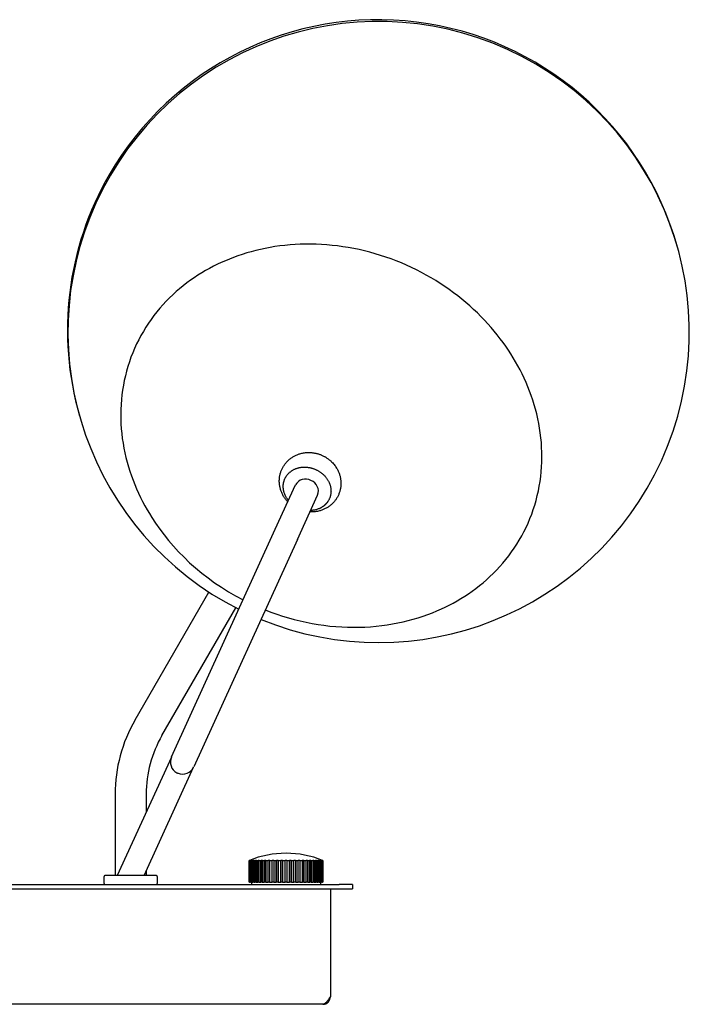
# Model space of a CAD drawing. Extents: x -24 to 741, y 0 to 581.
# Tile 4 of 4: x 590 to 741, y 359 to 581. Entities that reach past the tile are written whole.
import ezdxf

# ---------------------------------------------------------------- set-up
doc = ezdxf.new("R2010")
doc.units = 0
doc.header["$MEASUREMENT"] = 0
doc.layers.add('MAKE2D$VISIBLE$LINES', color=178, linetype='CONTINUOUS')

msp = doc.modelspace()

# ---------------------------------------------------------------- linework, layer by layer
at = {"layer": 'MAKE2D$VISIBLE$LINES'}
for p, q in [((647.36, 466.25), (651.92, 476.25)), ((652.37, 463.97), (656.92, 473.97)), ((623.98, 414.95), (647.36, 466.25)), ((652.37, 463.97), (628.99, 412.67)), ((615.78, 423.29), (632.41, 452.1)), ((621.84, 419.79), (638.46, 448.58)), ((623.96, 414.89), (611.77, 388.17)), ((617.82, 388.17), (628.96, 412.61)), ((611.29, 406.54), (611.29, 388.17)), ((618.29, 406.54), (618.29, 402.46)), ((641.47, 391.58), (641.47, 386.71)), ((641.47, 391.58), (641.5, 391.58)), ((641.5, 386.71), (641.5, 391.58)), ((641.55, 391.58), (641.55, 386.71)), ((641.55, 391.58), (641.66, 391.58)), ((641.59, 391.6), (641.59, 391.62)), ((641.66, 391.58), (641.74, 391.62)), ((641.66, 386.71), (641.66, 391.58)), ((641.74, 386.71), (641.74, 391.62)), ((641.84, 391.62), (641.76, 391.58)), ((641.76, 391.58), (641.76, 386.71)), ((641.76, 391.58), (641.94, 391.58)), ((641.94, 391.58), (642.02, 391.62)), ((641.94, 386.71), (641.94, 391.58)), ((642.02, 386.71), (642.02, 391.62)), ((642.16, 391.62), (642.08, 391.58)), ((642.08, 391.58), (642.08, 386.71)), ((642.08, 391.58), (642.33, 391.58)), ((642.33, 391.58), (642.4, 391.62)), ((642.33, 386.71), (642.33, 391.58)), ((642.4, 386.71), (642.4, 391.62)), ((642.59, 391.62), (642.51, 391.58)), ((642.51, 391.58), (642.51, 386.71)), ((642.51, 391.58), (642.83, 391.58)), ((642.83, 391.58), (642.9, 391.62)), ((642.83, 386.71), (642.83, 391.58)), ((642.9, 386.71), (642.9, 391.62)), ((643.12, 391.62), (643.05, 391.58)), ((643.05, 391.58), (643.05, 386.71)), ((643.05, 391.58), (643.43, 391.58)), ((643.43, 391.58), (643.49, 391.62)), ((643.43, 386.71), (643.43, 391.58)), ((643.49, 391.62), (643.49, 386.71)), ((643.75, 391.62), (643.69, 391.58)), ((643.69, 391.58), (643.69, 386.71)), ((643.69, 391.58), (644.12, 391.58)), ((644.12, 391.58), (644.18, 391.62)), ((644.12, 386.71), (644.12, 391.58)), ((644.18, 386.71), (644.18, 391.62)), ((644.48, 391.62), (644.42, 391.58)), ((644.42, 391.58), (644.42, 386.71)), ((644.42, 391.58), (644.9, 391.58)), ((644.9, 391.58), (644.94, 391.62)), ((644.9, 386.71), (644.9, 391.58)), ((644.94, 391.62), (644.94, 386.71)), ((645.27, 391.62), (645.23, 391.58)), ((645.23, 391.58), (645.23, 386.71)), ((645.23, 391.58), (645.74, 391.58)), ((645.74, 391.58), (645.78, 391.62)), ((645.74, 386.71), (645.74, 391.58)), ((645.78, 386.71), (645.78, 391.62)), ((646.14, 391.62), (646.1, 391.58)), ((646.1, 391.58), (646.1, 386.71)), ((646.1, 391.58), (646.65, 391.58)), ((646.65, 391.58), (646.68, 391.62)), ((646.65, 386.71), (646.65, 391.58)), ((646.68, 386.71), (646.68, 391.62)), ((647.05, 391.62), (647.02, 391.58)), ((647.02, 391.58), (647.02, 386.71)), ((647.02, 391.58), (647.6, 391.58)), ((647.6, 391.58), (647.62, 391.62)), ((647.6, 386.71), (647.6, 391.58)), ((647.62, 391.62), (647.62, 386.71)), ((648.01, 391.62), (647.99, 391.58)), ((647.99, 391.58), (647.99, 386.71)), ((647.99, 391.58), (648.59, 391.58)), ((648.59, 391.58), (648.6, 391.62)), ((648.59, 386.71), (648.59, 391.58)), ((648.6, 391.62), (648.6, 386.71)), ((648.99, 391.62), (648.98, 391.58)), ((648.98, 391.58), (648.98, 386.71)), ((648.98, 391.58), (649.59, 391.58)), ((649.59, 391.58), (649.59, 391.62)), ((649.59, 386.71), (649.59, 391.58)), ((649.99, 391.62), (649.99, 391.58)), ((649.99, 391.58), (649.99, 386.71)), ((649.99, 391.58), (650.59, 391.58)), ((650.59, 391.58), (650.58, 391.62)), ((650.59, 386.71), (650.59, 391.58)), ((650.98, 386.71), (650.98, 391.62)), ((650.98, 391.62), (650.99, 391.58)), ((650.99, 391.58), (650.99, 386.71)), ((650.99, 391.58), (651.59, 391.58)), ((651.59, 391.58), (651.57, 391.62)), ((651.59, 386.71), (651.59, 391.58)), ((651.95, 391.62), (651.95, 386.71)), ((651.95, 391.62), (651.97, 391.58)), ((651.97, 391.58), (651.97, 386.71)), ((651.97, 391.58), (652.55, 391.58)), ((652.55, 391.58), (652.52, 391.62)), ((652.55, 386.71), (652.55, 391.58)), ((652.9, 391.62), (652.9, 386.71)), ((652.9, 391.62), (652.93, 391.58)), ((652.93, 391.58), (652.93, 386.71)), ((652.93, 391.58), (653.48, 391.58)), ((653.48, 391.58), (653.44, 391.62)), ((653.48, 386.71), (653.48, 391.58)), ((653.79, 386.71), (653.79, 391.62)), ((653.79, 391.62), (653.83, 391.58)), ((653.83, 391.58), (653.83, 386.71)), ((653.83, 391.58), (654.35, 391.58)), ((654.35, 391.58), (654.3, 391.62)), ((654.35, 386.71), (654.35, 391.58)), ((654.63, 391.62), (654.63, 386.71)), ((654.63, 391.62), (654.68, 391.58)), ((654.68, 391.58), (654.68, 386.71)), ((654.68, 391.58), (655.16, 391.58)), ((655.16, 391.58), (655.1, 391.62)), ((655.16, 386.71), (655.16, 391.58)), ((655.4, 386.71), (655.4, 391.62)), ((655.4, 391.62), (655.46, 391.58)), ((655.46, 391.58), (655.46, 386.71)), ((655.46, 391.58), (655.89, 391.58)), ((655.89, 391.58), (655.82, 391.62)), ((655.89, 386.71), (655.89, 391.58)), ((656.09, 386.71), (656.09, 391.62)), ((656.09, 391.62), (656.15, 391.58)), ((656.15, 391.58), (656.15, 386.71)), ((656.15, 391.58), (656.52, 391.58)), ((656.52, 391.58), (656.45, 391.62)), ((656.52, 386.71), (656.52, 391.58)), ((656.68, 391.62), (656.68, 386.71)), ((656.68, 391.62), (656.75, 391.58)), ((656.75, 391.58), (656.75, 386.71)), ((656.75, 391.58), (657.06, 391.58)), ((657.06, 391.58), (656.99, 391.62)), ((657.06, 386.71), (657.06, 391.58)), ((657.18, 391.62), (657.18, 386.71)), ((657.18, 391.62), (657.25, 391.58)), ((657.25, 391.58), (657.25, 386.71)), ((657.25, 391.58), (657.5, 391.58)), ((657.5, 391.58), (657.42, 391.62)), ((657.5, 386.71), (657.5, 391.58)), ((657.56, 391.62), (657.56, 386.71)), ((657.56, 391.62), (657.64, 391.58)), ((657.64, 391.58), (657.64, 386.71)), ((657.64, 391.58), (657.82, 391.58)), ((657.82, 391.58), (657.74, 391.62)), ((657.82, 386.71), (657.82, 391.58)), ((657.83, 391.62), (657.83, 386.71)), ((657.83, 391.62), (657.92, 391.58)), ((657.92, 391.58), (657.92, 386.71)), ((657.92, 391.58), (658.03, 391.58)), ((657.99, 391.62), (657.99, 391.6)), ((658.03, 386.71), (658.03, 391.58)), ((658.07, 391.58), (658.07, 386.71)), ((658.07, 391.58), (658.11, 391.58)), ((658.11, 386.71), (658.11, 391.58)), ((618.29, 389.2), (618.29, 388.17)), ((608.79, 386.37), (608.79, 387.97)), ((608.99, 388.17), (608.99, 388.17)), ((609.01, 388.17), (608.99, 388.17)), ((608.99, 388.17), (608.99, 388.17)), ((609.02, 388.17), (609.01, 388.17)), ((609.01, 388.17), (609.01, 388.17)), ((609.03, 388.17), (609.02, 388.17)), ((609.02, 388.17), (609.02, 388.17)), ((609.04, 388.17), (609.03, 388.17)), ((609.08, 388.17), (609.04, 388.17)), ((609.1, 388.17), (609.08, 388.17)), ((609.11, 388.17), (609.1, 388.17)), ((609.13, 388.17), (609.11, 388.17)), ((609.11, 388.17), (609.11, 388.17)), ((609.16, 388.17), (609.13, 388.17)), ((609.2, 388.17), (609.16, 388.17)), ((609.23, 388.17), (609.2, 388.17)), ((609.26, 388.17), (609.23, 388.17)), ((609.27, 388.17), (609.26, 388.17)), ((609.28, 388.17), (609.27, 388.17)), ((609.31, 388.17), (609.28, 388.17)), ((609.41, 388.17), (609.31, 388.17)), ((609.45, 388.17), (609.41, 388.17)), ((609.46, 388.17), (609.45, 388.17)), ((609.47, 388.17), (609.46, 388.17)), ((609.51, 388.17), (609.47, 388.17)), ((609.53, 388.17), (609.51, 388.17)), ((609.81, 388.17), (609.53, 388.17)), ((620.41, 388.17), (609.81, 388.17)), ((620.45, 388.17), (620.41, 388.17)), ((620.49, 388.17), (620.45, 388.17)), ((620.5, 388.17), (620.49, 388.17)), ((620.54, 388.17), (620.5, 388.17)), ((620.58, 388.17), (620.54, 388.17)), ((620.54, 388.17), (620.54, 388.17)), ((620.59, 388.17), (620.58, 388.17)), ((620.58, 388.17), (620.58, 388.17)), ((620.79, 387.97), (620.79, 386.37)), ((641.47, 386.71), (641.5, 386.71)), ((641.55, 386.71), (641.5, 386.71)), ((641.55, 386.71), (641.66, 386.71)), ((641.74, 386.71), (641.66, 386.71)), ((641.76, 386.71), (641.74, 386.71)), ((641.76, 386.71), (641.94, 386.71)), ((642.02, 386.71), (641.94, 386.71)), ((642, 386.71), (642, 386.17)), ((642.08, 386.71), (642.02, 386.71)), ((642.08, 386.71), (642.33, 386.71)), ((642.4, 386.71), (642.33, 386.71)), ((642.51, 386.71), (642.4, 386.71)), ((642.51, 386.71), (642.83, 386.71)), ((642.9, 386.71), (642.83, 386.71)), ((643.05, 386.71), (642.9, 386.71)), ((643.05, 386.71), (643.43, 386.71)), ((643.49, 386.71), (643.43, 386.71)), ((643.69, 386.71), (643.49, 386.71)), ((643.69, 386.71), (644.12, 386.71)), ((644.18, 386.71), (644.12, 386.71)), ((644.42, 386.71), (644.18, 386.71)), ((644.42, 386.71), (644.9, 386.71)), ((644.94, 386.71), (644.9, 386.71)), ((645.23, 386.71), (644.94, 386.71)), ((645.23, 386.71), (645.74, 386.71)), ((645.78, 386.71), (645.74, 386.71)), ((646.1, 386.71), (645.78, 386.71)), ((646.1, 386.71), (646.65, 386.71)), ((646.68, 386.71), (646.65, 386.71)), ((647.02, 386.71), (646.68, 386.71)), ((647.02, 386.71), (647.6, 386.71)), ((647.62, 386.71), (647.6, 386.71)), ((647.99, 386.71), (647.62, 386.71)), ((647.99, 386.71), (648.59, 386.71)), ((648.6, 386.71), (648.59, 386.71)), ((648.98, 386.71), (648.6, 386.71)), ((648.98, 386.71), (649.59, 386.71)), ((649.99, 386.71), (649.59, 386.71)), ((649.99, 386.71), (650.59, 386.71)), ((650.98, 386.71), (650.59, 386.71)), ((650.99, 386.71), (650.98, 386.71)), ((650.99, 386.71), (651.59, 386.71)), ((651.95, 386.71), (651.59, 386.71)), ((651.97, 386.71), (651.95, 386.71)), ((651.97, 386.71), (652.55, 386.71)), ((652.9, 386.71), (652.55, 386.71)), ((652.93, 386.71), (652.9, 386.71)), ((652.93, 386.71), (653.48, 386.71)), ((653.79, 386.71), (653.48, 386.71)), ((653.83, 386.71), (653.79, 386.71)), ((653.83, 386.71), (654.35, 386.71)), ((654.63, 386.71), (654.35, 386.71)), ((654.68, 386.71), (654.63, 386.71)), ((654.68, 386.71), (655.16, 386.71)), ((655.4, 386.71), (655.16, 386.71)), ((655.46, 386.71), (655.4, 386.71)), ((655.46, 386.71), (655.89, 386.71)), ((656.09, 386.71), (655.89, 386.71)), ((656.15, 386.71), (656.09, 386.71)), ((656.15, 386.71), (656.52, 386.71)), ((656.68, 386.71), (656.52, 386.71)), ((656.75, 386.71), (656.68, 386.71)), ((656.75, 386.71), (657.06, 386.71)), ((657.18, 386.71), (657.06, 386.71)), ((657.25, 386.71), (657.18, 386.71)), ((657.25, 386.71), (657.5, 386.71)), ((657.56, 386.71), (657.5, 386.71)), ((657.64, 386.71), (657.56, 386.71)), ((657.57, 386.71), (657.57, 386.17)), ((657.64, 386.71), (657.82, 386.71)), ((657.83, 386.71), (657.82, 386.71)), ((657.92, 386.71), (657.83, 386.71)), ((657.92, 386.71), (658.03, 386.71)), ((658.07, 386.71), (658.03, 386.71)), ((658.07, 386.71), (658.11, 386.71)), ((517.79, 386.17), (661.79, 386.17)), ((517.79, 385.17), (661.79, 385.17)), ((659.79, 385.17), (659.79, 360.9)), ((664.79, 386.17), (661.79, 386.17)), ((661.79, 385.17), (664.79, 385.17)), ((664.79, 386.17), (664.79, 385.17)), ((658.05, 359.17), (521.53, 359.17))]:
    msp.add_line(p, q, dxfattribs=at)
for points in [[(684.79, 448.3), (685.68, 448.72), (686.57, 449.16), (687.45, 449.63), (688.32, 450.12), (689.19, 450.63), (690.05, 451.17), (690.9, 451.73), (691.74, 452.31), (692.56, 452.92), (693.38, 453.55), (694.18, 454.2), (694.96, 454.88), (695.73, 455.59), (696.49, 456.31), (697.22, 457.06), (697.94, 457.83), (698.64, 458.63), (699.31, 459.44), (699.97, 460.28), (700.6, 461.14), (701.21, 462.01), (701.79, 462.91), (702.35, 463.83), (702.89, 464.76), (703.39, 465.71), (703.87, 466.68), (704.32, 467.66), (704.74, 468.66), (705.14, 469.67), (705.5, 470.7), (705.83, 471.73), (706.13, 472.78), (706.41, 473.84), (706.65, 474.9), (706.85, 475.98), (707.03, 477.06), (707.18, 478.14), (707.29, 479.23), (707.37, 480.33), (707.43, 481.42), (707.45, 482.52), (707.43, 483.61), (707.39, 484.71), (707.32, 485.8), (707.22, 486.89), (707.09, 487.98), (706.93, 489.05), (706.74, 490.13), (706.52, 491.19), (706.28, 492.25), (706.01, 493.3), (705.71, 494.34), (705.39, 495.37), (705.05, 496.39), (704.68, 497.39), (704.29, 498.38), (703.88, 499.36), (703.45, 500.33), (702.99, 501.28), (702.52, 502.21), (702.03, 503.13), (701.52, 504.04), (701, 504.93), (700.46, 505.8), (699.9, 506.66), (699.31, 507.52), (698.7, 508.38), (698.06, 509.23), (697.4, 510.08), (696.72, 510.93), (696.01, 511.77), (695.27, 512.6), (694.51, 513.42), (693.72, 514.23), (692.91, 515.04), (692.07, 515.83), (691.21, 516.61), (690.33, 517.38), (689.42, 518.14), (688.49, 518.88), (687.54, 519.6), (686.56, 520.31), (685.57, 521), (684.55, 521.67), (683.52, 522.33), (682.46, 522.96), (681.39, 523.57), (680.3, 524.16), (679.19, 524.73), (678.07, 525.27), (676.93, 525.79), (675.78, 526.29), (674.62, 526.76), (673.45, 527.2), (672.27, 527.62), (671.08, 528.01), (669.88, 528.37), (668.68, 528.71), (667.47, 529.02), (666.25, 529.3), (665.04, 529.55), (663.82, 529.77), (662.61, 529.97), (661.39, 530.13), (660.18, 530.27), (658.97, 530.38), (657.76, 530.46), (656.56, 530.52), (655.37, 530.54), (654.18, 530.54), (653.01, 530.51), (651.84, 530.45), (650.69, 530.37), (649.55, 530.27), (648.42, 530.13), (647.3, 529.98), (646.2, 529.79), (645.11, 529.59), (644.04, 529.36), (642.99, 529.11), (641.95, 528.84), (640.93, 528.55), (639.93, 528.24), (638.95, 527.91), (637.98, 527.56), (637.04, 527.19), (636.12, 526.81), (635.21, 526.41)], [(635.21, 526.41), (634.32, 525.99), (633.43, 525.55), (632.55, 525.08), (631.68, 524.59), (630.81, 524.08), (629.95, 523.54), (629.1, 522.98), (628.26, 522.4), (627.44, 521.79), (626.62, 521.16), (625.82, 520.5), (625.04, 519.83), (624.27, 519.12), (623.51, 518.4), (622.78, 517.65), (622.06, 516.88), (621.36, 516.08), (620.69, 515.27), (620.03, 514.43), (619.4, 513.57), (618.79, 512.7), (618.21, 511.8), (617.65, 510.88), (617.11, 509.95), (616.61, 509), (616.13, 508.03), (615.68, 507.05), (615.26, 506.05), (614.86, 505.04), (614.5, 504.01), (614.17, 502.98), (613.87, 501.93), (613.59, 500.87), (613.35, 499.8), (613.15, 498.73), (612.97, 497.65), (612.82, 496.57), (612.71, 495.48), (612.63, 494.38), (612.57, 493.29), (612.55, 492.19), (612.57, 491.1), (612.61, 490), (612.68, 488.91), (612.78, 487.82), (612.91, 486.73), (613.07, 485.65), (613.26, 484.58), (613.48, 483.52), (613.72, 482.46), (613.99, 481.41), (614.29, 480.37), (614.61, 479.34), (614.95, 478.32), (615.32, 477.32), (615.71, 476.33), (616.12, 475.35), (616.55, 474.38), (617.01, 473.43), (617.48, 472.49), (617.97, 471.57), (618.48, 470.67), (619, 469.78), (619.54, 468.91), (620.41, 467.6), (621.33, 466.29), (622.31, 464.99), (623.35, 463.71), (624.44, 462.43), (625.6, 461.18), (626.81, 459.94), (628.08, 458.73), (629.41, 457.55), (630.79, 456.4), (632.22, 455.28), (633.71, 454.21), (635.24, 453.17), (636.82, 452.18), (638.44, 451.23), (640.11, 450.34)], [(650.19, 472.45), (650.06, 472.59), (649.93, 472.73), (649.81, 472.88), (649.69, 473.03), (649.58, 473.18), (649.47, 473.34), (649.36, 473.5), (649.26, 473.66), (649.16, 473.83), (649.07, 474), (648.98, 474.18), (648.89, 474.35), (648.82, 474.52), (648.75, 474.68), (648.69, 474.85), (648.63, 475.02), (648.57, 475.19), (648.52, 475.36), (648.48, 475.53), (648.44, 475.7), (648.4, 475.87), (648.37, 476.05), (648.34, 476.22), (648.32, 476.4), (648.3, 476.57), (648.29, 476.75), (648.28, 476.93), (648.28, 477.11), (648.28, 477.28), (648.29, 477.45), (648.3, 477.62), (648.31, 477.79), (648.33, 477.96), (648.36, 478.13), (648.38, 478.29), (648.42, 478.46), (648.46, 478.63), (648.5, 478.79), (648.55, 478.96), (648.6, 479.12), (648.65, 479.28), (648.71, 479.44), (648.78, 479.6), (648.85, 479.77), (648.92, 479.92), (649, 480.07), (649.08, 480.22), (649.16, 480.37), (649.25, 480.51), (649.34, 480.65), (649.44, 480.79), (649.54, 480.93), (649.64, 481.07), (649.75, 481.2), (649.86, 481.33), (649.98, 481.46), (650.09, 481.58), (650.21, 481.7), (650.34, 481.81), (650.46, 481.93), (650.6, 482.04), (650.74, 482.15), (650.88, 482.26), (651.02, 482.36), (651.17, 482.46), (651.32, 482.56), (651.47, 482.65), (651.63, 482.73), (651.78, 482.82), (651.94, 482.9), (652.1, 482.97), (652.27, 483.04), (652.43, 483.11), (652.6, 483.17), (652.77, 483.23), (652.94, 483.28), (653.13, 483.33), (653.33, 483.38), (653.53, 483.42), (653.73, 483.46), (653.96, 483.5), (654.2, 483.53), (654.43, 483.55), (654.67, 483.56), (654.91, 483.56), (655.15, 483.56), (655.38, 483.55), (655.62, 483.53), (655.77, 483.51), (655.92, 483.5), (656.07, 483.47), (656.22, 483.45), (656.37, 483.42), (656.52, 483.39), (656.67, 483.35), (656.82, 483.31), (656.96, 483.27), (657.11, 483.23), (657.25, 483.18), (657.4, 483.13), (657.54, 483.08), (657.68, 483.02), (657.82, 482.97), (657.96, 482.9)], [(657.96, 482.9), (658.1, 482.84), (658.23, 482.77), (658.37, 482.7), (658.5, 482.63), (658.63, 482.56), (658.77, 482.48), (658.89, 482.4), (659.02, 482.31), (659.15, 482.23), (659.27, 482.14), (659.39, 482.05), (659.51, 481.95), (659.63, 481.86), (659.75, 481.76), (659.86, 481.66), (659.97, 481.55), (660.14, 481.39), (660.31, 481.21), (660.47, 481.04), (660.62, 480.85), (660.77, 480.66), (660.91, 480.47), (661.05, 480.27), (661.18, 480.07), (661.28, 479.9), (661.37, 479.72), (661.46, 479.55), (661.55, 479.37), (661.62, 479.21), (661.69, 479.04), (661.75, 478.88), (661.81, 478.71), (661.86, 478.54), (661.91, 478.37), (661.96, 478.2), (662, 478.03), (662.04, 477.85), (662.07, 477.68), (662.1, 477.5), (662.12, 477.33), (662.14, 477.15), (662.15, 476.97), (662.16, 476.8), (662.16, 476.62), (662.16, 476.45), (662.15, 476.28), (662.14, 476.11), (662.13, 475.94), (662.11, 475.77), (662.08, 475.6), (662.05, 475.43), (662.02, 475.26), (661.98, 475.1), (661.94, 474.93), (661.89, 474.77), (661.84, 474.6), (661.78, 474.44), (661.72, 474.28), (661.66, 474.13), (661.59, 473.96), (661.52, 473.81), (661.44, 473.66), (661.36, 473.51), (661.27, 473.36), (661.19, 473.21), (661.09, 473.07), (661, 472.93), (660.9, 472.79), (660.79, 472.66), (660.69, 472.53), (660.57, 472.4), (660.46, 472.27), (660.34, 472.15), (660.22, 472.03), (660.1, 471.91), (659.97, 471.8), (659.84, 471.68), (659.7, 471.57), (659.56, 471.47), (659.41, 471.36), (659.27, 471.26), (659.12, 471.17), (658.96, 471.08), (658.81, 470.99), (658.65, 470.91), (658.49, 470.83), (658.33, 470.76), (658.17, 470.69), (658, 470.62), (657.84, 470.56), (657.67, 470.5), (657.5, 470.45), (657.3, 470.39), (657.11, 470.34), (656.91, 470.3), (656.71, 470.26), (656.52, 470.23), (656.33, 470.21), (656.14, 470.19), (655.95, 470.18), (655.76, 470.17), (655.57, 470.16), (655.38, 470.16), (655.19, 470.17)], [(650.33, 472.77), (650.22, 472.91), (650.12, 473.06), (650.02, 473.2), (649.92, 473.35), (649.83, 473.5), (649.74, 473.66), (649.66, 473.82), (649.59, 473.98), (649.52, 474.14), (649.46, 474.3), (649.4, 474.46), (649.35, 474.62), (649.33, 474.71), (649.31, 474.79), (649.29, 474.87), (649.27, 474.95), (649.25, 475.03), (649.24, 475.12), (649.22, 475.2), (649.21, 475.28), (649.2, 475.36), (649.19, 475.44), (649.18, 475.53), (649.17, 475.61), (649.17, 475.69), (649.17, 475.77), (649.16, 475.85), (649.16, 475.93), (649.17, 476.01), (649.17, 476.08), (649.17, 476.16), (649.18, 476.24), (649.18, 476.32), (649.19, 476.39), (649.2, 476.47), (649.21, 476.55), (649.22, 476.62), (649.24, 476.7), (649.25, 476.77), (649.26, 476.84), (649.28, 476.91), (649.3, 476.99), (649.32, 477.06), (649.34, 477.13), (649.38, 477.26), (649.43, 477.4), (649.48, 477.53), (649.54, 477.66), (649.58, 477.75), (649.63, 477.85), (649.68, 477.94), (649.73, 478.04), (649.79, 478.13), (649.85, 478.23), (649.91, 478.32), (649.98, 478.41), (650.05, 478.5), (650.12, 478.59), (650.19, 478.68), (650.27, 478.76), (650.35, 478.85), (650.44, 478.93), (650.52, 479.01), (650.61, 479.1), (650.71, 479.17), (650.8, 479.25), (650.9, 479.32), (651, 479.4), (651.1, 479.47), (651.21, 479.53), (651.32, 479.6), (651.43, 479.66), (651.54, 479.72), (651.66, 479.78), (651.78, 479.83), (651.9, 479.88), (652.02, 479.93), (652.14, 479.98), (652.27, 480.02), (652.39, 480.06), (652.52, 480.1), (652.65, 480.13), (652.78, 480.16), (652.92, 480.19), (653.05, 480.21), (653.18, 480.23), (653.32, 480.25), (653.45, 480.26), (653.59, 480.27), (653.72, 480.28), (653.86, 480.28), (653.99, 480.28), (654.13, 480.28), (654.26, 480.27), (654.4, 480.27), (654.53, 480.25), (654.66, 480.24), (654.8, 480.22), (654.93, 480.2), (655.06, 480.18), (655.19, 480.15), (655.32, 480.13), (655.44, 480.1), (655.57, 480.06), (655.69, 480.03), (655.81, 479.99), (655.94, 479.95), (656.05, 479.91), (656.17, 479.86), (656.29, 479.82), (656.4, 479.77), (656.51, 479.72)], [(656.51, 479.72), (656.62, 479.67), (656.73, 479.62), (656.84, 479.56), (656.95, 479.5), (657.06, 479.44), (657.17, 479.37), (657.28, 479.31), (657.39, 479.24), (657.5, 479.16), (657.6, 479.09), (657.71, 479.01), (657.81, 478.93), (657.92, 478.85), (658.02, 478.76), (658.12, 478.67), (658.22, 478.58), (658.31, 478.49), (658.41, 478.39), (658.5, 478.29), (658.59, 478.19), (658.68, 478.09), (658.77, 477.99), (658.85, 477.88), (658.93, 477.77), (659.01, 477.66), (659.09, 477.55), (659.16, 477.43), (659.23, 477.32), (659.3, 477.2), (659.36, 477.08), (659.42, 476.96), (659.48, 476.84), (659.53, 476.72), (659.58, 476.6), (659.63, 476.48), (659.67, 476.35), (659.71, 476.23), (659.75, 476.1), (659.78, 475.98), (659.81, 475.85), (659.84, 475.73), (659.86, 475.61), (659.88, 475.48), (659.9, 475.36), (659.91, 475.23), (659.92, 475.11), (659.92, 474.99), (659.93, 474.87), (659.92, 474.75), (659.92, 474.63), (659.91, 474.51), (659.9, 474.39), (659.89, 474.28), (659.87, 474.16), (659.85, 474.05), (659.83, 473.94), (659.8, 473.83), (659.77, 473.72), (659.74, 473.61), (659.71, 473.51), (659.67, 473.41), (659.64, 473.31), (659.6, 473.21), (659.55, 473.11), (659.49, 472.98), (659.43, 472.86), (659.36, 472.73), (659.32, 472.67), (659.28, 472.61), (659.24, 472.55), (659.2, 472.49), (659.16, 472.43), (659.12, 472.37), (659.07, 472.31), (659.03, 472.25), (658.98, 472.19), (658.93, 472.13), (658.88, 472.07), (658.83, 472.01), (658.77, 471.96), (658.72, 471.9), (658.67, 471.85), (658.61, 471.79), (658.55, 471.74), (658.49, 471.69), (658.43, 471.63), (658.37, 471.58), (658.31, 471.53), (658.24, 471.48), (658.18, 471.43), (658.11, 471.39), (658.04, 471.34), (657.97, 471.29), (657.9, 471.25), (657.83, 471.21), (657.76, 471.16), (657.69, 471.12), (657.61, 471.08), (657.54, 471.04), (657.46, 471.01), (657.38, 470.97), (657.31, 470.93), (657.23, 470.9), (657.07, 470.83), (656.9, 470.78), (656.74, 470.72), (656.57, 470.67), (656.4, 470.63), (656.22, 470.59), (656.05, 470.56), (655.87, 470.53), (655.69, 470.51), (655.52, 470.5), (655.34, 470.49)], [(645.11, 448.06), (646.4, 447.56), (647.7, 447.1), (649.01, 446.67), (650.33, 446.27), (651.66, 445.91), (652.99, 445.58), (654.33, 445.29), (655.67, 445.03), (657.01, 444.8), (658.34, 444.61), (659.68, 444.45), (661.01, 444.33), (662.34, 444.24), (663.66, 444.19), (664.97, 444.17), (666.27, 444.18), (667.56, 444.22), (668.84, 444.3), (670.1, 444.41), (671.35, 444.55), (672.58, 444.72), (673.79, 444.91), (674.99, 445.14), (676.16, 445.39), (677.32, 445.67), (678.45, 445.98), (679.57, 446.31), (680.66, 446.67), (681.73, 447.04), (682.77, 447.44), (683.79, 447.86), (684.79, 448.3)], [(659.79, 360.9), (659.46, 360.4), (659.35, 360.22), (659.22, 360.05), (659.12, 359.91), (659.06, 359.84), (659.01, 359.77), (658.96, 359.72), (658.91, 359.66), (658.86, 359.61), (658.81, 359.56), (658.76, 359.51), (658.72, 359.47), (658.67, 359.43), (658.64, 359.41), (658.62, 359.39), (658.59, 359.37), (658.57, 359.35), (658.55, 359.34), (658.52, 359.32), (658.5, 359.3), (658.47, 359.29), (658.45, 359.27), (658.42, 359.26), (658.4, 359.25), (658.38, 359.24), (658.35, 359.23), (658.33, 359.22), (658.31, 359.21), (658.28, 359.2), (658.26, 359.2), (658.24, 359.19), (658.21, 359.18), (658.19, 359.18), (658.17, 359.17), (658.14, 359.17), (658.12, 359.17), (658.1, 359.17), (658.08, 359.17), (658.05, 359.17)]]:
    msp.add_lwpolyline(points, dxfattribs=at)
for centre, radius, start, end in [((670.66, 510.73), 70, 65.5, 155.5), ((670.54, 511.14), 70, 15.7416, 150), ((670.66, 510.73), 70, 335.5, 65.5), ((670.54, 511.14), 70, 150, 196.0285), ((670.66, 510.73), 70, 155.5, 243.2485), ((670.66, 510.73), 70, 247.7515, 335.5), ((654.18, 475), 2.59, 61.6887, 151.0981), ((654.49, 474.86), 2.59, 339.9019, 69.3113), ((644.79, 406.54), 33.5, 150, 180), ((644.79, 406.54), 26.5, 150, 180), ((626.48, 413.81), 2.75, 155.5, 242.8944), ((626.48, 413.81), 2.75, 242.8944, 245.5), ((626.48, 413.81), 2.75, 245.5, 248.1056), ((626.48, 413.81), 2.75, 248.1056, 335.5), ((649.79, 371.13), 22.08, 90, 111.903), ((649.79, 371.13), 22.08, 68.097, 90), ((649.79, 371.13), 22.08, 111.904, 112.1412), ((649.78, 371.38), 21.83, 112.0495, 112.288), ((649.83, 371.38), 21.83, 112.0495, 112.288), ((641.61, 391.32), 0.298, 85.3625, 94.6375), ((641.79, 390.44), 1.17, 87.6633, 92.3367), ((642.09, 389.04), 2.58, 88.4229, 91.5771), ((642.49, 387.19), 4.43, 88.7966, 91.2034), ((643.01, 385), 6.61, 89.0155, 90.9845), ((643.62, 382.61), 9.01, 89.1566, 90.8434), ((644.33, 380.14), 11.48, 89.2528, 90.7472), ((645.11, 377.74), 13.88, 89.3204, 90.6796), ((645.96, 375.55), 16.06, 89.3684, 90.6316), ((646.87, 373.7), 17.91, 89.4018, 90.5982), ((647.82, 372.3), 19.32, 89.424, 90.576), ((648.8, 371.43), 20.19, 89.4366, 90.5634), ((649.79, 371.13), 20.49, 90, 90.5593), ((649.79, 371.13), 20.49, 89.4407, 90), ((650.78, 371.43), 20.19, 89.4366, 90.5634), ((651.76, 372.3), 19.32, 89.424, 90.576), ((652.71, 373.7), 17.91, 89.4018, 90.5982), ((653.62, 375.55), 16.06, 89.3684, 90.6316), ((654.47, 377.74), 13.88, 89.3204, 90.6796), ((655.25, 380.14), 11.48, 89.2528, 90.7472), ((655.95, 382.61), 9.01, 89.1566, 90.8434), ((656.57, 385), 6.61, 89.0155, 90.9845), ((657.08, 387.19), 4.43, 88.7966, 91.2034), ((657.49, 389.04), 2.58, 88.4229, 91.5771), ((657.79, 390.44), 1.17, 87.6633, 92.3367), ((657.97, 391.32), 0.298, 85.3625, 94.6375), ((649.75, 371.38), 21.83, 67.712, 67.9505), ((649.8, 371.38), 21.83, 67.712, 67.9505), ((649.79, 371.13), 22.08, 67.8588, 68.096), ((608.99, 387.97), 0.2, 89.9999, 180.0001), ((608.99, 386.37), 0.2, 180, 266.5848), ((620.59, 387.97), 0.2, 359.9999, 90.0001), ((620.59, 386.37), 0.2, 273.4139, 0), ((658.05, 360.9), 1.74, 271.4062, 0)]:
    msp.add_arc(centre, radius, start, end, dxfattribs=at)

doc.saveas('drawing.dxf')
